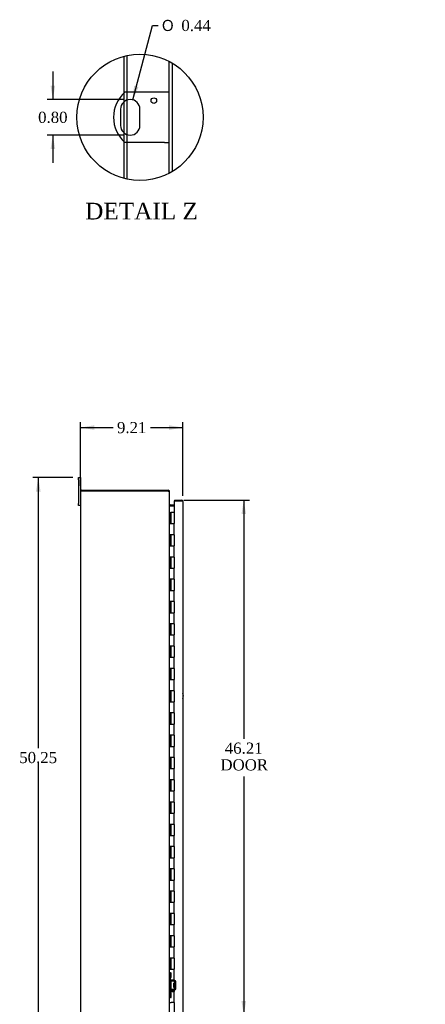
# Model space of a CAD drawing. Header units: inches. Extents: x 22 to 234, y 4 to 157.
# Tile 2 of 9: x 22 to 59, y 49 to 137. Entities that reach past the tile are written whole.
import ezdxf
from ezdxf.enums import TextEntityAlignment as Align

# ---------------------------------------------------------------- set-up
doc = ezdxf.new("R2010")
doc.units = ezdxf.units.IN
doc.header["$MEASUREMENT"] = 0
doc.layers.get('0').update_dxf_attribs({"linetype": 'CONTINUOUS'})
for name, color, linetype in [('COM40153-1', 7, 'CONTINUOUS'), ('COM42780', 7, 'CONTINUOUS'), ('COM48449', 7, 'CONTINUOUS'), ('COM71782-4', 7, 'CONTINUOUS'), ('DEFAULT', 7, 'CONTINUOUS'), ('FET07710', 7, 'CONTINUOUS'), ('HNG10620-44B', 7, 'CONTINUOUS'), ('HNG10620-44C', 7, 'CONTINUOUS')]:
    doc.layers.add(name, color=color, linetype=linetype)
doc.styles.add('SEACAD_SOLID_EDGE_ANSI1_SY', font='txt')
doc.styles.add('SEACAD_TIMES_NEW_ROMAN', font='times.ttf')

# ---------------------------------------------------------------- blocks, each defined once
blk = doc.blocks.new('SEANNOT_GROUP2')
at = {"layer": 'DEFAULT', "linetype": 'Continuous'}
blk.add_hatch(color=136, dxfattribs=at).paths.add_polyline_path([(68.339, 48.92), (69.04, 49.976), (68.035, 49.204)])
at = {"layer": 'DEFAULT', "color": 136, "linetype": 'Continuous'}
blk.add_line((62.046, 42.482), (61.546, 42.482), dxfattribs=at)
blk.add_lwpolyline([(62.046, 42.482), (69.04, 49.976)], dxfattribs=at)
at = {"layer": 'DEFAULT', "color": 136, "linetype": 'Continuous', "style": 'SEACAD_TIMES_NEW_ROMAN'}
for s, p in [('GROUND STUD', (50.603, 42.982)), ('DOOR', (50.603, 41.482))]:
    blk.add_text(s, height=1, dxfattribs=at).set_placement(p, align=Align.TOP_LEFT)
blk = doc.blocks.new('GDIMGGROUP2')
at = {"layer": 'DEFAULT', "linetype": 'Continuous'}
for points in [[(29.092, 100.697), (27.842, 100.488), (29.092, 100.28)], [(35.802, 100.697), (35.802, 100.28), (37.052, 100.488)]]:
    blk.add_hatch(color=136, dxfattribs=at).paths.add_polyline_path(points)
at = {"layer": 'DEFAULT', "color": 136, "linetype": 'Continuous'}
for p, q in [((27.842, 95.26), (27.842, 100.988)), ((37.052, 94.362), (37.052, 100.988)), ((27.842, 100.488), (30.77, 100.488)), ((34.124, 100.488), (37.052, 100.488))]:
    blk.add_line(p, q, dxfattribs=at)
at = {"layer": 'DEFAULT', "color": 136, "linetype": 'Continuous', "style": 'SEACAD_TIMES_NEW_ROMAN'}
blk.add_text('9.21', height=1, dxfattribs=at).set_placement((31.12, 100.988), align=Align.TOP_LEFT)
blk = doc.blocks.new('GDIMGGROUP3')
at = {"layer": 'DEFAULT', "linetype": 'Continuous'}
for points in [[(23.837, 94.743), (24.254, 94.743), (24.045, 95.993)], [(23.837, 46.993), (24.045, 45.743), (24.254, 46.993)]]:
    blk.add_hatch(color=136, dxfattribs=at).paths.add_polyline_path(points)
at = {"layer": 'DEFAULT', "color": 136, "linetype": 'Continuous'}
for p, q in [((27.155, 95.993), (23.545, 95.993)), ((24.045, 95.993), (24.045, 71.718)), ((24.045, 70.368), (24.045, 45.743)), ((27.155, 45.743), (23.545, 45.743))]:
    blk.add_line(p, q, dxfattribs=at)
at = {"layer": 'DEFAULT', "color": 136, "linetype": 'Continuous', "style": 'SEACAD_TIMES_NEW_ROMAN'}
blk.add_text('50.25', height=1, dxfattribs=at).set_placement((22.339, 71.368), align=Align.TOP_LEFT)
blk = doc.blocks.new('GDIMGGROUP12')
at = {"layer": 'DEFAULT', "linetype": 'Continuous'}
for points in [[(42.723, 92.72), (42.515, 93.97), (42.306, 92.72)], [(42.723, 49.015), (42.306, 49.015), (42.515, 47.765)]]:
    blk.add_hatch(color=136, dxfattribs=at).paths.add_polyline_path(points)
at = {"layer": 'DEFAULT', "color": 136, "linetype": 'Continuous'}
for p, q in [((37.114, 93.97), (43.015, 93.97)), ((42.515, 93.97), (42.515, 72.56)), ((42.515, 69.168), (42.515, 47.765)), ((37.114, 47.765), (43.015, 47.765))]:
    blk.add_line(p, q, dxfattribs=at)
at = {"layer": 'DEFAULT', "color": 136, "linetype": 'Continuous', "style": 'SEACAD_TIMES_NEW_ROMAN'}
for s, p in [('46.21', (40.808, 72.21)), ('DOOR', (40.417, 70.71))]:
    blk.add_text(s, height=1, dxfattribs=at).set_placement(p, align=Align.TOP_LEFT)
blk = doc.blocks.new('GDIMGGROUP28')
at = {"layer": 'DEFAULT', "linetype": 'Continuous'}
blk.add_hatch(color=136, dxfattribs=at).paths.add_polyline_path([(32.656, 131.175), (32.535, 129.913), (33.059, 131.067)])
at = {"layer": 'DEFAULT', "color": 136, "linetype": 'Continuous'}
for p, q in [((32.535, 129.913), (34.317, 136.59)), ((34.317, 136.59), (34.817, 136.59))]:
    blk.add_line(p, q, dxfattribs=at)
for s, style, p in [('O', 'SEACAD_SOLID_EDGE_ANSI1_SY', (35.167, 137.09)), ('0.44', 'SEACAD_TIMES_NEW_ROMAN', (36.907, 137.09))]:
    blk.add_text(s, height=1, dxfattribs=dict(at, style=style)).set_placement(p, align=Align.TOP_LEFT)
blk = doc.blocks.new('GDIMGGROUP29')
at = {"layer": 'DEFAULT', "linetype": 'Continuous'}
for points in [[(25.152, 131.193), (25.36, 129.943), (25.569, 131.193)], [(25.152, 125.493), (25.569, 125.493), (25.36, 126.743)]]:
    blk.add_hatch(color=136, dxfattribs=at).paths.add_polyline_path(points)
at = {"layer": 'DEFAULT', "color": 136, "linetype": 'Continuous'}
for p, q in [((25.36, 132.443), (25.36, 129.943)), ((31.81, 129.943), (24.86, 129.943)), ((31.81, 126.743), (24.86, 126.743)), ((25.36, 126.743), (25.36, 124.243))]:
    blk.add_line(p, q, dxfattribs=at)
at = {"layer": 'DEFAULT', "color": 136, "linetype": 'Continuous', "style": 'SEACAD_TIMES_NEW_ROMAN'}
blk.add_text('0.80', height=1, dxfattribs=at).set_placement((24.033, 128.843), align=Align.TOP_LEFT)

msp = doc.modelspace()

# ---------------------------------------------------------------- linework, layer by layer
at = {"color": 7}
msp.add_circle((33.184, 128.343), 5.669, dxfattribs=at)
at = {"layer": 'COM40153-1', "color": 7}
for p, q in [((35.378, 130.593), (31.825, 130.593)), ((35.81, 130.593), (35.378, 130.593)), ((31.436, 129.069), (31.436, 127.617)), ((33.184, 127.617), (33.184, 129.069)), ((35.378, 126.093), (31.825, 126.093)), ((35.378, 126.093), (35.81, 126.093))]:
    msp.add_line(p, q, dxfattribs=at)
msp.add_circle((34.434, 129.845), 0.25, dxfattribs=at)
for centre, radius, start, end in [((33.81, 128.343), 3, 131.40962, 228.59038), ((32.31, 129.069), 0.874, 0, 180), ((32.31, 127.617), 0.874, 180, 0), ((36.342, 76.408), 0.75, 341.20309, 18.79691)]:
    msp.add_arc(centre, radius, start, end, dxfattribs=at)
at = {"layer": 'COM42780', "color": 7}
for p, q in [((35.842, 51.545), (35.884, 51.545)), ((35.934, 51.545), (35.884, 51.545)), ((35.934, 51.545), (36.001, 51.545)), ((35.934, 51.108), (35.934, 51.545)), ((35.937, 51.545), (35.937, 51.108)), ((36.001, 51.108), (36.001, 51.545)), ((35.884, 51.108), (35.842, 51.108)), ((35.934, 51.108), (35.884, 51.108)), ((35.934, 51.108), (36.001, 51.108)), ((35.937, 50.923), (35.937, 51.108)), ((36.272, 50.775), (35.982, 50.78)), ((36.273, 50.87), (35.984, 50.875)), ((36.224, 50.235), (36.224, 50.625)), ((36.319, 50.625), (36.224, 50.625)), ((36.414, 50.555), (36.224, 50.555)), ((36.414, 50.536), (36.224, 50.536)), ((36.327, 50.858), (36.273, 50.87)), ((36.319, 50.133), (36.319, 50.727)), ((36.414, 50.133), (36.414, 50.727)), ((35.842, 49.751), (35.884, 49.751)), ((35.884, 49.751), (35.934, 49.751)), ((35.934, 49.751), (36.001, 49.751)), ((35.934, 49.314), (35.934, 49.751)), ((35.936, 49.62), (35.937, 49.62)), ((35.936, 49.51), (35.936, 49.62)), ((35.936, 49.589), (35.937, 49.589)), ((35.936, 49.51), (35.937, 49.51)), ((35.936, 49.48), (35.936, 49.51)), ((35.936, 49.505), (35.937, 49.505)), ((35.937, 49.751), (35.937, 49.937)), ((35.937, 49.751), (35.937, 49.314)), ((35.982, 50.08), (36.272, 50.085)), ((35.984, 49.985), (36.273, 49.99)), ((36.001, 49.314), (36.001, 49.751)), ((36.224, 50.323), (36.414, 50.323)), ((36.414, 50.305), (36.224, 50.305)), ((36.224, 50.235), (36.319, 50.235)), ((36.273, 49.99), (36.327, 50.001)), ((35.884, 49.314), (35.842, 49.314)), ((35.934, 49.314), (35.884, 49.314)), ((35.934, 49.314), (36.001, 49.314)), ((35.936, 49.48), (35.937, 49.48)), ((35.936, 49.446), (35.936, 49.48)), ((35.936, 49.446), (35.937, 49.446))]:
    msp.add_line(p, q, dxfattribs=at)
for centre, radius, start, end in [((35.985, 50.923), 0.143, 180, 206.90823), ((35.985, 50.923), 0.143, 206.90823, 269), ((35.985, 50.923), 0.048, 180, 269), ((36.271, 50.727), 0.048, 0, 89), ((36.271, 50.727), 0.143, 0, 66.66652), ((35.985, 49.937), 0.143, 153.09177, 180), ((35.985, 49.937), 0.143, 91, 153.09177), ((35.985, 49.937), 0.048, 91, 180), ((36.271, 50.133), 0.048, 271, 0), ((36.271, 50.133), 0.143, 293.33348, 0)]:
    msp.add_arc(centre, radius, start, end, dxfattribs=at)
at = {"layer": 'COM48449', "color": 7}
for p, q in [((31.758, 130.531), (31.758, 133.83)), ((32.046, 130.593), (32.046, 133.897)), ((35.81, 123.318), (35.81, 133.367)), ((36.098, 123.479), (36.098, 133.206)), ((31.758, 129.746), (31.758, 130.531)), ((32.046, 129.902), (32.046, 130.593)), ((31.758, 126.939), (31.758, 129.746)), ((32.046, 126.783), (32.046, 129.902)), ((31.758, 126.154), (31.758, 126.939)), ((32.046, 126.093), (32.046, 126.783)), ((31.758, 122.856), (31.758, 126.154)), ((32.046, 122.789), (32.046, 126.093)), ((27.842, 94.76), (27.842, 46.976)), ((27.848, 94.796), (27.95, 94.796)), ((27.95, 94.796), (27.848, 94.796)), ((27.95, 94.868), (35.616, 94.868)), ((27.95, 94.796), (35.616, 94.796)), ((35.616, 94.796), (27.95, 94.796)), ((35.616, 94.868), (35.734, 94.868)), ((35.734, 94.796), (35.616, 94.796)), ((35.734, 94.796), (35.734, 94.868)), ((35.764, 94.779), (35.77, 94.76)), ((35.77, 94.76), (35.842, 94.76)), ((35.842, 94.691), (35.842, 94.76)), ((35.842, 47.045), (35.842, 94.691)), ((35.868, 93.566), (35.85, 93.504)), ((35.868, 93.468), (35.878, 93.468)), ((35.878, 93.565), (36.257, 93.565)), ((35.878, 93.493), (36.257, 93.493)), ((35.878, 93.468), (36.257, 93.468))]:
    msp.add_line(p, q, dxfattribs=at)
for centre, radius, start, end in [((27.95, 94.76), 0.108, 160.52878, 180), ((27.95, 94.76), 0.108, 90, 160.52878), ((35.616, 94.546), 0.25, 61.84537, 90), ((35.734, 94.76), 0.108, 32.64311, 90), ((35.734, 94.76), 0.036, 32.64311, 90), ((35.733, 94.76), 0.109, 0.0913, 32.5518), ((35.794, 94.686), 0.0479, 4.85781, 50.20268), ((35.878, 93.601), 0.036, 180.0001, 253.77951), ((35.984, 93.55), 0.142, 183.34421, 215.31064), ((35.878, 93.601), 0.108, 253.77961, 270), ((35.878, 93.601), 0.036, 253.77961, 270)]:
    msp.add_arc(centre, radius, start, end, dxfattribs=at)
msp.add_ellipse((27.95, 94.76), major_axis=(0.108, 0), ratio=0.997813, start_param=2.801756, end_param=3.141593, dxfattribs=at)
msp.add_open_spline([(35.825, 94.723), (35.824, 94.724), (35.821, 94.726), (35.818, 94.73), (35.814, 94.733), (35.809, 94.736), (35.804, 94.738), (35.799, 94.741), (35.794, 94.744), (35.786, 94.748), (35.776, 94.752), (35.764, 94.757), (35.753, 94.76), (35.744, 94.763), (35.737, 94.765), (35.734, 94.766)], degree=3, knots=[0, 0, 0, 0, 0.058508, 0.117588, 0.177234, 0.23744, 0.298196, 0.359495, 0.421327, 0.483683, 0.609872, 0.738031, 0.824554, 0.911887, 1, 1, 1, 1], dxfattribs=at)
at = {"layer": 'COM71782-4', "color": 7}
for p, q in [((36.944, 93.898), (36.257, 93.898)), ((36.257, 93.898), (36.257, 92.868)), ((36.285, 93.97), (36.285, 93.898)), ((36.285, 93.97), (36.944, 93.97)), ((36.285, 93.898), (36.944, 93.898)), ((37.046, 93.898), (36.944, 93.898)), ((36.944, 93.898), (37.046, 93.898)), ((37.052, 93.862), (37.052, 47.873)), ((36.257, 48.868), (36.257, 47.837))]:
    msp.add_line(p, q, dxfattribs=at)
for start, end in [(19.47122, 90), (0, 19.47122)]:
    msp.add_arc((36.944, 93.862), 0.108, start, end, dxfattribs=at)
msp.add_ellipse((36.944, 93.862), major_axis=(-0.108, 0), ratio=0.997813, start_param=3.141593, end_param=3.48143, dxfattribs=at)
at = {"layer": 'FET07710', "color": 7}
for p, q in [((27.655, 95.805), (27.655, 95.993)), ((27.655, 95.993), (27.842, 95.993)), ((27.655, 95.805), (27.655, 93.68)), ((27.842, 95.993), (27.842, 95.805)), ((27.842, 95.805), (27.842, 94.76)), ((27.655, 93.493), (27.655, 93.68)), ((27.842, 93.493), (27.655, 93.493))]:
    msp.add_line(p, q, dxfattribs=at)
at = {"layer": 'HNG10620-44B', "color": 7}
for p, q in [((35.842, 92.868), (35.868, 92.868)), ((35.868, 92.868), (35.886, 92.868)), ((35.886, 92.868), (35.928, 92.868)), ((35.886, 92.868), (35.886, 91.868)), ((35.928, 92.868), (35.928, 91.868)), ((35.886, 91.868), (35.994, 91.868)), ((35.994, 91.868), (36.257, 91.868)), ((36.257, 90.868), (36.257, 91.868)), ((35.994, 90.868), (35.886, 90.868)), ((35.886, 90.868), (35.886, 89.868)), ((35.928, 90.868), (35.928, 89.868)), ((36.257, 90.868), (35.994, 90.868)), ((35.886, 89.868), (35.994, 89.868)), ((35.994, 89.868), (36.257, 89.868)), ((36.257, 88.868), (36.257, 89.868)), ((35.994, 88.868), (35.886, 88.868)), ((35.886, 88.868), (35.886, 87.868)), ((35.928, 88.868), (35.928, 87.868)), ((36.257, 88.868), (35.994, 88.868)), ((35.886, 87.868), (35.994, 87.868)), ((35.994, 87.868), (36.257, 87.868)), ((36.257, 86.868), (36.257, 87.868)), ((35.994, 86.868), (35.886, 86.868)), ((35.886, 86.868), (35.886, 85.868)), ((35.928, 86.868), (35.928, 85.868)), ((36.257, 86.868), (35.994, 86.868)), ((35.886, 85.868), (35.994, 85.868)), ((35.994, 85.868), (36.257, 85.868)), ((36.257, 84.868), (36.257, 85.868)), ((35.994, 84.868), (35.886, 84.868)), ((35.886, 84.868), (35.886, 83.868)), ((35.928, 84.868), (35.928, 83.868)), ((36.257, 84.868), (35.994, 84.868)), ((35.886, 83.868), (35.994, 83.868)), ((35.994, 83.868), (36.257, 83.868)), ((36.257, 82.868), (36.257, 83.868)), ((35.994, 82.868), (35.886, 82.868)), ((35.886, 82.868), (35.886, 81.868)), ((35.928, 82.868), (35.928, 81.868)), ((36.257, 82.868), (35.994, 82.868)), ((35.886, 81.868), (35.994, 81.868)), ((35.994, 81.868), (36.257, 81.868)), ((36.257, 80.868), (36.257, 81.868)), ((35.994, 80.868), (35.886, 80.868)), ((35.886, 80.868), (35.886, 79.868)), ((35.928, 80.868), (35.928, 79.868)), ((36.257, 80.868), (35.994, 80.868)), ((35.886, 79.868), (35.994, 79.868)), ((35.994, 79.868), (36.257, 79.868)), ((36.257, 78.868), (36.257, 79.868)), ((35.994, 78.868), (35.886, 78.868)), ((35.886, 78.868), (35.886, 77.868)), ((35.928, 78.868), (35.928, 77.868)), ((36.257, 78.868), (35.994, 78.868)), ((35.886, 77.868), (35.994, 77.868)), ((35.994, 77.868), (36.257, 77.868)), ((36.257, 76.868), (36.257, 77.868)), ((35.994, 76.868), (35.886, 76.868)), ((35.886, 76.868), (35.886, 75.868)), ((35.928, 76.868), (35.928, 75.868)), ((36.257, 76.868), (35.994, 76.868)), ((35.886, 75.868), (35.994, 75.868)), ((35.994, 75.868), (36.257, 75.868)), ((36.257, 74.868), (36.257, 75.868)), ((35.994, 74.868), (35.886, 74.868)), ((35.886, 74.868), (35.886, 73.868)), ((35.928, 74.868), (35.928, 73.868)), ((36.257, 74.868), (35.994, 74.868)), ((35.886, 73.868), (35.994, 73.868)), ((35.994, 73.868), (36.257, 73.868)), ((36.257, 72.868), (36.257, 73.868)), ((35.994, 72.868), (35.886, 72.868)), ((35.886, 72.868), (35.886, 71.868)), ((35.928, 72.868), (35.928, 71.868)), ((36.257, 72.868), (35.994, 72.868)), ((35.886, 71.868), (35.994, 71.868)), ((35.994, 71.868), (36.257, 71.868)), ((36.257, 70.868), (36.257, 71.868)), ((35.994, 70.868), (35.886, 70.868)), ((35.886, 70.868), (35.886, 69.868)), ((35.928, 70.868), (35.928, 69.868)), ((36.257, 70.868), (35.994, 70.868)), ((35.886, 69.868), (35.994, 69.868)), ((35.994, 69.868), (36.257, 69.868)), ((36.257, 68.868), (36.257, 69.868)), ((35.994, 68.868), (35.886, 68.868)), ((35.886, 68.868), (35.886, 67.868)), ((35.928, 68.868), (35.928, 67.868)), ((36.257, 68.868), (35.994, 68.868)), ((35.886, 67.868), (35.994, 67.868)), ((35.994, 67.868), (36.257, 67.868)), ((36.257, 66.868), (36.257, 67.868)), ((35.994, 66.868), (35.886, 66.868)), ((35.886, 66.868), (35.886, 65.868)), ((35.928, 66.868), (35.928, 65.868)), ((36.257, 66.868), (35.994, 66.868)), ((35.886, 65.868), (35.994, 65.868)), ((35.994, 65.868), (36.257, 65.868)), ((36.257, 64.868), (36.257, 65.868)), ((35.994, 64.868), (35.886, 64.868)), ((35.886, 64.868), (35.886, 63.868)), ((35.928, 64.868), (35.928, 63.868)), ((36.257, 64.868), (35.994, 64.868)), ((35.886, 63.868), (35.994, 63.868)), ((35.994, 63.868), (36.257, 63.868)), ((36.257, 62.868), (36.257, 63.868)), ((35.994, 62.868), (35.886, 62.868)), ((35.886, 62.868), (35.886, 61.868)), ((35.928, 62.868), (35.928, 61.868)), ((36.257, 62.868), (35.994, 62.868)), ((35.886, 61.868), (35.994, 61.868)), ((35.994, 61.868), (36.257, 61.868)), ((36.257, 60.868), (36.257, 61.868)), ((35.994, 60.868), (35.886, 60.868)), ((35.886, 60.868), (35.886, 59.868)), ((35.928, 60.868), (35.928, 59.868)), ((36.257, 60.868), (35.994, 60.868)), ((35.886, 59.868), (35.994, 59.868)), ((35.994, 59.868), (36.257, 59.868)), ((36.257, 58.868), (36.257, 59.868)), ((35.994, 58.868), (35.886, 58.868)), ((35.886, 58.868), (35.886, 57.868)), ((35.928, 58.868), (35.928, 57.868)), ((36.257, 58.868), (35.994, 58.868)), ((35.886, 57.868), (35.994, 57.868)), ((35.994, 57.868), (36.257, 57.868)), ((36.257, 56.868), (36.257, 57.868)), ((35.994, 56.868), (35.886, 56.868)), ((35.886, 56.868), (35.886, 55.868)), ((35.928, 56.868), (35.928, 55.868)), ((36.257, 56.868), (35.994, 56.868)), ((35.886, 55.868), (35.994, 55.868)), ((35.994, 55.868), (36.257, 55.868)), ((36.257, 54.868), (36.257, 55.868)), ((35.994, 54.868), (35.886, 54.868)), ((35.886, 54.868), (35.886, 53.868)), ((35.928, 54.868), (35.928, 53.868)), ((36.257, 54.868), (35.994, 54.868)), ((35.886, 53.868), (35.994, 53.868)), ((35.994, 53.868), (36.257, 53.868)), ((36.257, 52.868), (36.257, 53.868)), ((35.994, 52.868), (35.886, 52.868)), ((35.886, 52.868), (35.886, 51.868)), ((35.928, 52.868), (35.928, 51.868)), ((36.257, 52.868), (35.994, 52.868)), ((35.886, 51.868), (35.994, 51.868)), ((35.994, 51.868), (36.257, 51.868)), ((36.257, 50.868), (36.257, 51.868)), ((35.994, 50.868), (35.886, 50.868)), ((35.886, 50.868), (35.886, 49.868)), ((35.928, 50.868), (35.928, 49.868)), ((36.257, 50.868), (35.994, 50.868)), ((35.886, 49.868), (35.994, 49.868)), ((35.994, 49.868), (36.257, 49.868)), ((36.257, 48.868), (36.257, 49.868)), ((35.842, 48.868), (35.868, 48.868)), ((35.868, 48.868), (35.994, 48.868)), ((36.257, 48.868), (35.994, 48.868))]:
    msp.add_line(p, q, dxfattribs=at)
at = {"layer": 'HNG10620-44C', "color": 7}
for p, q in [((36.257, 92.868), (35.949, 92.868)), ((35.949, 92.868), (35.949, 91.868)), ((36.257, 92.868), (36.257, 91.868)), ((35.994, 91.868), (36.257, 91.868)), ((36.257, 90.868), (36.257, 91.868)), ((35.949, 90.868), (35.949, 89.868)), ((36.257, 90.868), (35.994, 90.868)), ((36.257, 90.868), (36.257, 89.868)), ((35.994, 89.868), (36.257, 89.868)), ((36.257, 88.868), (36.257, 89.868)), ((35.949, 88.868), (35.949, 87.868)), ((36.257, 88.868), (35.994, 88.868)), ((36.257, 88.868), (36.257, 87.868)), ((35.994, 87.868), (36.257, 87.868)), ((36.257, 86.868), (36.257, 87.868)), ((35.949, 86.868), (35.949, 85.868)), ((36.257, 86.868), (35.994, 86.868)), ((36.257, 86.868), (36.257, 85.868)), ((35.994, 85.868), (36.257, 85.868)), ((36.257, 84.868), (36.257, 85.868)), ((35.949, 84.868), (35.949, 83.868)), ((36.257, 84.868), (35.994, 84.868)), ((36.257, 84.868), (36.257, 83.868)), ((35.994, 83.868), (36.257, 83.868)), ((36.257, 82.868), (36.257, 83.868)), ((35.949, 82.868), (35.949, 81.868)), ((36.257, 82.868), (35.994, 82.868)), ((36.257, 82.868), (36.257, 81.868)), ((35.994, 81.868), (36.257, 81.868)), ((36.257, 80.868), (36.257, 81.868)), ((35.949, 80.868), (35.949, 79.868)), ((36.257, 80.868), (35.994, 80.868)), ((36.257, 80.868), (36.257, 79.868)), ((35.994, 79.868), (36.257, 79.868)), ((36.257, 78.868), (36.257, 79.868)), ((35.949, 78.868), (35.949, 77.868)), ((36.257, 78.868), (35.994, 78.868)), ((36.257, 78.868), (36.257, 77.868)), ((35.994, 77.868), (36.257, 77.868)), ((36.257, 76.868), (36.257, 77.868)), ((35.949, 76.868), (35.949, 75.868)), ((36.257, 76.868), (35.994, 76.868)), ((36.257, 76.868), (36.257, 75.868)), ((35.994, 75.868), (36.257, 75.868)), ((36.257, 74.868), (36.257, 75.868)), ((35.949, 74.868), (35.949, 73.868)), ((36.257, 74.868), (35.994, 74.868)), ((36.257, 74.868), (36.257, 73.868)), ((35.994, 73.868), (36.257, 73.868)), ((36.257, 72.868), (36.257, 73.868)), ((35.949, 72.868), (35.949, 71.868)), ((36.257, 72.868), (35.994, 72.868)), ((36.257, 72.868), (36.257, 71.868)), ((35.994, 71.868), (36.257, 71.868)), ((36.257, 70.868), (36.257, 71.868)), ((35.949, 70.868), (35.949, 69.868)), ((36.257, 70.868), (35.994, 70.868)), ((36.257, 70.868), (36.257, 69.868)), ((35.994, 69.868), (36.257, 69.868)), ((36.257, 68.868), (36.257, 69.868)), ((35.949, 68.868), (35.949, 67.868)), ((36.257, 68.868), (35.994, 68.868)), ((36.257, 68.868), (36.257, 67.868)), ((35.994, 67.868), (36.257, 67.868)), ((36.257, 66.868), (36.257, 67.868)), ((35.949, 66.868), (35.949, 65.868)), ((36.257, 66.868), (35.994, 66.868)), ((36.257, 66.868), (36.257, 65.868)), ((35.994, 65.868), (36.257, 65.868)), ((36.257, 64.868), (36.257, 65.868)), ((35.949, 64.868), (35.949, 63.868)), ((36.257, 64.868), (35.994, 64.868)), ((36.257, 64.868), (36.257, 63.868)), ((35.994, 63.868), (36.257, 63.868)), ((36.257, 62.868), (36.257, 63.868)), ((35.949, 62.868), (35.949, 61.868)), ((36.257, 62.868), (35.994, 62.868)), ((36.257, 62.868), (36.257, 61.868)), ((35.994, 61.868), (36.257, 61.868)), ((36.257, 60.868), (36.257, 61.868)), ((35.949, 60.868), (35.949, 59.868)), ((36.257, 60.868), (35.994, 60.868)), ((36.257, 60.868), (36.257, 59.868)), ((35.994, 59.868), (36.257, 59.868)), ((36.257, 58.868), (36.257, 59.868)), ((35.949, 58.868), (35.949, 57.868)), ((36.257, 58.868), (35.994, 58.868)), ((36.257, 58.868), (36.257, 57.868)), ((35.994, 57.868), (36.257, 57.868)), ((36.257, 56.868), (36.257, 57.868)), ((35.949, 56.868), (35.949, 55.868)), ((36.257, 56.868), (35.994, 56.868)), ((36.257, 56.868), (36.257, 55.868)), ((35.994, 55.868), (36.257, 55.868)), ((36.257, 54.868), (36.257, 55.868)), ((35.949, 54.868), (35.949, 53.868)), ((36.257, 54.868), (35.994, 54.868)), ((36.257, 54.868), (36.257, 53.868)), ((35.994, 53.868), (36.257, 53.868)), ((36.257, 52.868), (36.257, 53.868)), ((35.949, 52.868), (35.949, 51.868)), ((36.257, 52.868), (35.994, 52.868)), ((36.257, 52.868), (36.257, 51.868)), ((35.994, 51.868), (36.257, 51.868)), ((36.257, 50.868), (36.257, 51.868)), ((35.949, 50.868), (35.949, 49.868)), ((36.257, 50.868), (35.994, 50.868)), ((36.257, 50.868), (36.257, 49.868)), ((35.994, 49.868), (36.257, 49.868)), ((36.257, 48.868), (36.257, 49.868))]:
    msp.add_line(p, q, dxfattribs=at)

# ---------------------------------------------------------------- block references
at = {"layer": 'DEFAULT', "color": 7}
for name in ['GDIMGGROUP28', 'GDIMGGROUP29', 'GDIMGGROUP2', 'GDIMGGROUP3', 'GDIMGGROUP12', 'SEANNOT_GROUP2']:
    msp.add_blockref(name, (0, 0), dxfattribs=at)

# ---------------------------------------------------------------- texts
at = {"layer": 'DEFAULT', "color": 7, "style": 'SEACAD_TIMES_NEW_ROMAN'}
msp.add_text('DETAIL Z', height=1.5, dxfattribs=at).set_placement((28.261, 120.672), align=Align.TOP_LEFT)

doc.saveas('drawing.dxf')
